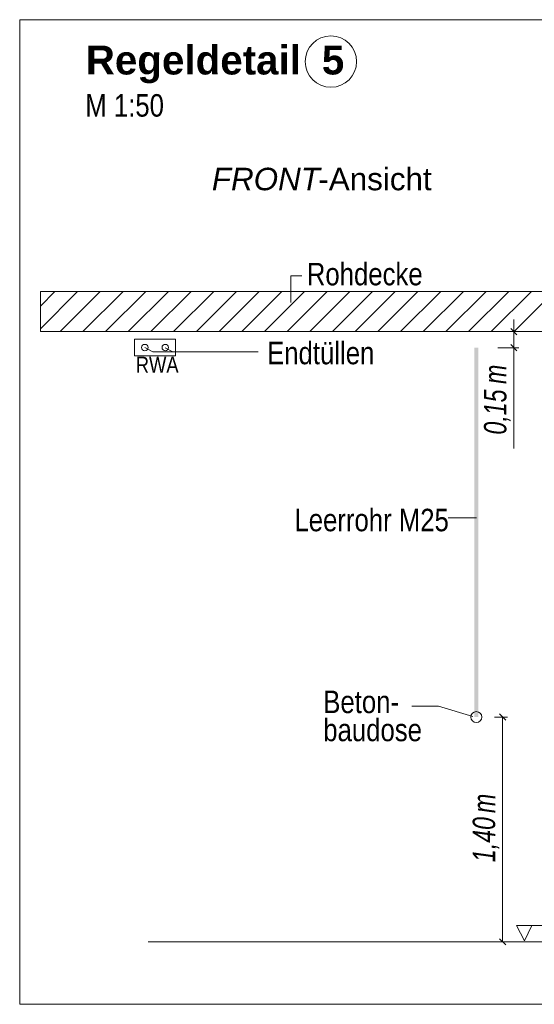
# Model space of a CAD drawing. Extents: x -720 to 300, y 62 to 1162.
# Tile 202 of 256: x 114 to 146, y 921 to 983. Entities that reach past the tile are written whole.
import ezdxf
from ezdxf.lldxf.tags import DXFTag

# ---------------------------------------------------------------- set-up
doc = ezdxf.new("R2010")
doc.units = 0
doc.layers.get('0').update_dxf_attribs({"lineweight": 13})
for name, color, linetype, lineweight, true_color in [('E_Aussparung Bemaßung-A06G942T8I', 5, 'Continuous', 9, 0x0000ff), ('E_Betonbaudose', 1, 'Continuous', 13, 0xff0000), ('E_Detail_Beschriftung', 7, 'Continuous', 13, 0x009900), ('E_Detail_Wandschraffur', 7, 'Continuous', 5, 0xc0c0c0), ('E_FT_RWA', 7, 'Continuous', 13, 0xe26e0e), ('E_Leerrohr Beschriftung', 1, 'Continuous', 9, 0xff0000)]:
    doc.layers.add(name, color=color, linetype=linetype, lineweight=lineweight, true_color=true_color)
doc.layers.add('E_Detail_Linie_Text_Bem', color=7, linetype='Continuous', lineweight=13)
doc.styles.get("Standard").update_dxf_attribs({"font": 'ARIALN.TTF'})
tags = doc.linetypes.add('fein_strichliert', pattern=[4, 1, -2, 1]).pattern_tags.tags
tags[8:9] = [DXFTag(74, 4), DXFTag(75, 0), DXFTag(340, '0'), DXFTag(46, 0.0), DXFTag(50, 0.0), DXFTag(44, 0.0), DXFTag(45, 0.0)]
tags[6:7] = [DXFTag(74, 4), DXFTag(75, 0), DXFTag(340, '0'), DXFTag(46, 0.0), DXFTag(50, 0.0), DXFTag(44, 0.0), DXFTag(45, 0.0)]
tags[4:5] = [DXFTag(74, 4), DXFTag(75, 0), DXFTag(340, '0'), DXFTag(46, 0.0), DXFTag(50, 0.0), DXFTag(44, 0.0), DXFTag(45, 0.0)]
tags = doc.linetypes.add('fein_strichliert-A06G942X8I', pattern=[4, 1, -2, 1]).pattern_tags.tags
tags[8:9] = [DXFTag(74, 4), DXFTag(75, 0), DXFTag(340, '0'), DXFTag(46, 0.0), DXFTag(50, 0.0), DXFTag(44, 0.0), DXFTag(45, 0.0)]
tags[6:7] = [DXFTag(74, 4), DXFTag(75, 0), DXFTag(340, '0'), DXFTag(46, 0.0), DXFTag(50, 0.0), DXFTag(44, 0.0), DXFTag(45, 0.0)]
tags[4:5] = [DXFTag(74, 4), DXFTag(75, 0), DXFTag(340, '0'), DXFTag(46, 0.0), DXFTag(50, 0.0), DXFTag(44, 0.0), DXFTag(45, 0.0)]

# ---------------------------------------------------------------- blocks, each defined once
blk = doc.blocks.new('Referenz-A06G942Y8I')
at = {"layer": 'E_Aussparung Bemaßung-A06G942T8I', "linetype": 'Continuous', "ltscale": 0.13}
for p, q in [((144.542, 963.844), (144.542, 955.806)), ((144.842, 963.081), (143.542, 963.081)), ((144.351, 963.271), (144.733, 962.89)), ((144.842, 962.081), (143.542, 962.081)), ((144.351, 962.272), (144.733, 961.89)), ((144.142, 939.081), (143.342, 939.081)), ((144.033, 938.89), (143.651, 939.271)), ((143.842, 939.081), (143.842, 925.081)), ((144.033, 924.89), (143.651, 925.271)), ((144.142, 925.081), (143.342, 925.081))]:
    blk.add_line(p, q, dxfattribs=at)
at = {"layer": 'E_Betonbaudose', "linetype": 'Continuous', "ltscale": 0.13}
for centre, radius in [((121.54, 962.09), 0.2), ((122.815, 962.09), 0.2), ((142.201, 939.081), 0.34)]:
    blk.add_circle(centre, radius, dxfattribs=at)
at = {"layer": 'E_Detail_Linie_Text_Bem', "linetype": 'fein_strichliert-A06G942X8I', "ltscale": 0.65}
for p, q in [((176.51, 982.508), (113.74, 982.508)), ((113.74, 982.508), (113.74, 921.191)), ((113.74, 921.191), (173.483, 921.191))]:
    blk.add_line(p, q, dxfattribs=at)
at = {"layer": 'E_Detail_Linie_Text_Bem', "color": 0, "linetype": 'Continuous', "ltscale": 0.13}
for p, q in [((130.631, 964.901), (130.631, 966.549)), ((130.631, 966.549), (131.318, 966.549)), ((122.03, 961.82), (121.54, 962.09)), ((123.287, 961.82), (122.815, 962.081)), ((122.03, 961.82), (128.599, 961.82)), ((140.436, 951.494), (142.221, 951.494)), ((138.174, 939.754), (139.834, 939.754)), ((139.834, 939.754), (141.986, 939.113)), ((145.209, 925.146), (144.7, 926.096)), ((144.7, 926.096), (147.384, 926.096)), ((145.667, 926.1), (145.209, 925.146))]:
    blk.add_line(p, q, dxfattribs=at)
at = {"layer": 'E_Detail_Linie_Text_Bem', "linetype": 'Continuous', "ltscale": 0.13}
for p, q in [((166.357, 965.581), (115.03, 965.581)), ((115.03, 965.581), (115.03, 963.081)), ((115.03, 963.081), (125.422, 963.081)), ((115.03, 963.081), (163.857, 963.081)), ((125.422, 963.081), (166.357, 963.081)), ((121.756, 925.081), (158.769, 925.081))]:
    blk.add_line(p, q, dxfattribs=at)
blk.add_solid([(142.326, 962.081), (142.326, 939.081), (142.076, 962.08), (142.076, 939.081)], dxfattribs=at)
at = {"layer": 'E_Detail_Wandschraffur', "linetype": 'ByBlock', "ltscale": 0.13}
for p, q in [((115.03, 963.259), (117.351, 965.581)), ((117.68, 963.081), (120.18, 965.581)), ((120.508, 963.081), (123.008, 965.581)), ((123.337, 963.081), (125.837, 965.581)), ((126.165, 963.081), (128.665, 965.581)), ((128.993, 963.081), (131.493, 965.581)), ((131.822, 963.081), (134.322, 965.581)), ((134.65, 963.081), (137.15, 965.581)), ((137.479, 963.081), (139.979, 965.581)), ((140.307, 963.081), (142.807, 965.581)), ((143.136, 963.081), (145.636, 965.581))]:
    blk.add_line(p, q, dxfattribs=at)
at = {"layer": 'E_Detail_Wandschraffur', "linetype": 'fein_strichliert', "ltscale": 0.13}
for p, q in [((115.03, 964.673), (115.937, 965.581)), ((116.266, 963.081), (118.766, 965.581)), ((119.094, 963.081), (121.594, 965.581)), ((121.922, 963.081), (124.422, 965.581)), ((124.751, 963.081), (127.251, 965.581)), ((127.579, 963.081), (130.079, 965.581)), ((130.408, 963.081), (132.908, 965.581)), ((133.236, 963.081), (135.736, 965.581)), ((136.064, 963.081), (138.564, 965.581)), ((138.893, 963.081), (141.393, 965.581)), ((141.721, 963.081), (144.221, 965.581)), ((144.55, 963.081), (147.05, 965.581))]:
    blk.add_line(p, q, dxfattribs=at)
at = {"layer": 'E_FT_RWA', "linetype": 'Continuous', "ltscale": 0.13}
for p, q in [((120.903, 962.615), (123.453, 962.615)), ((120.903, 961.565), (120.903, 962.615)), ((123.453, 961.565), (123.453, 962.615)), ((120.903, 961.565), (123.453, 961.565))]:
    blk.add_line(p, q, dxfattribs=at)
at = {"layer": 'E_Leerrohr Beschriftung', "linetype": 'Continuous', "ltscale": 0.13}
blk.add_circle((133.139, 979.9), 1.6, dxfattribs=at)
at = {"layer": 'E_Aussparung Bemaßung-A06G942T8I', "linetype": 'Continuous', "ltscale": 0.13, "char_height": 1.4, "attachment_point": 1, "rotation": 90}
for s, insert in [('{\\W0.9;\\fArial Narrow|b0|i1;m}', (142.676, 959.821)), ('{\\W0.9;\\fArial Narrow|b0|i1;0,15 }', (142.676, 956.668)), ('{\\W0.9;\\fArial Narrow|b0|i1;m}', (141.976, 933.101)), ('{\\W0.9;\\fArial Narrow|b0|i1;1,40 }', (141.976, 930.044))]:
    blk.add_mtext(s, dxfattribs=dict(at, insert=insert))
at = {"layer": 'E_Detail_Beschriftung', "color": 1, "linetype": 'Continuous', "lineweight": 35, "ltscale": 0.35, "true_color": 0xff0000, "char_height": 1.8, "attachment_point": 1}
for s, insert in [('{\\fArial|b1|i0;Regeldetail}', (117.858, 980.896)), ('{\\fArial|b1|i0;5}', (132.572, 980.896))]:
    blk.add_mtext(s, dxfattribs=dict(at, insert=insert))
at = {"layer": 'E_Detail_Beschriftung', "linetype": 'Continuous', "ltscale": 0.13, "char_height": 1.4, "attachment_point": 1}
for s, insert in [('{\\fArial Narrow;M 1:50}', (117.828, 977.871)), ('{\\fArial Narrow;Rohdecke}', (131.635, 967.366)), ('{\\fArial Narrow;Endtüllen}', (129.159, 962.45)), ('{\\fArial Narrow;Leerrohr M25}', (130.863, 952.05)), ('{\\fArial Narrow;Beton-}', (132.66, 940.726)), ('{\\fArial Narrow;baudose}', (132.66, 938.976))]:
    blk.add_mtext(s, dxfattribs=dict(at, insert=insert))
at = {"layer": 'E_Detail_Beschriftung', "linetype": 'Continuous', "lineweight": -2, "ltscale": 0.25, "char_height": 1.4, "attachment_point": 1}
for s, insert in [('{\\fArial|b0|i1;FRONT}', (125.718, 973.286)), ('{\\fArial;-Ansicht}', (132.354, 973.286))]:
    blk.add_mtext(s, dxfattribs=dict(at, insert=insert))
at = {"layer": 'E_FT_RWA', "linetype": 'ByBlock', "ltscale": 0.13, "insert": (120.974, 961.52), "char_height": 1, "attachment_point": 1}
blk.add_mtext('{\\fArial Narrow;RWA}', dxfattribs=at)

msp = doc.modelspace()

# ---------------------------------------------------------------- block references
at = {"color": 8, "lineweight": 25, "ltscale": 0.25, "true_color": 0x808080}
msp.add_blockref('Referenz-A06G942Y8I', (0, 0), dxfattribs=at)

doc.saveas('drawing.dxf')
